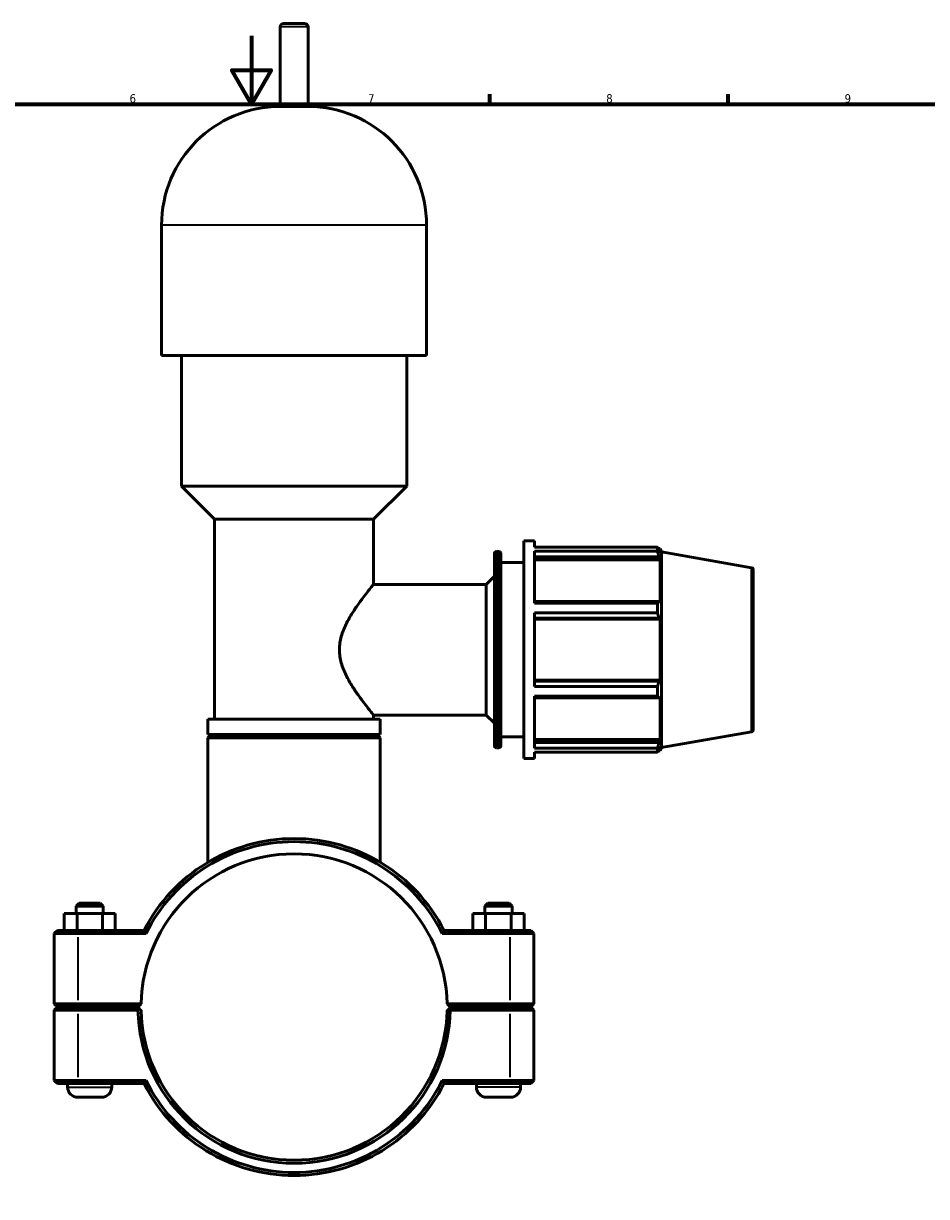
# Model space of a CAD drawing. Header units: millimetres. Extents: x 0 to 1021, y -20 to 1487.
# Tile 4 of 8: x 353 to 619, y 253 to 598. Entities that reach past the tile are written whole.
import ezdxf

# ---------------------------------------------------------------- set-up
doc = ezdxf.new("R2010")
doc.units = ezdxf.units.MM
for name, color, linetype, lineweight in [('Border (ISO)', 7, 'Continuous', 70), ('Visible (ISO)', 7, 'Continuous', 50), ('Visible Narrow (ISO)', 7, 'Continuous', 35)]:
    doc.layers.add(name, color=color, linetype=linetype, lineweight=lineweight)
doc.styles.add('Note Text (ISO)', font='tahoma.ttf')

# ---------------------------------------------------------------- blocks, each defined once
blk = doc.blocks.new('Borders Default Border')
at = {"layer": 'Border (ISO)'}
for p, q in [((490.58, 574), (490.58, 576.9)), ((560.67, 574), (560.67, 576.9))]:
    blk.add_line(p, q, dxfattribs=at)
at = {"layer": 'Border (ISO)', "flags": 128}
for points in [[(420.5, 594), (420.5, 574), (414.73, 584), (426.27, 584), (420.5, 574)], [(20, 20), (20, 574), (821, 574), (821, 20), (20, 20)]]:
    blk.add_lwpolyline(points, dxfattribs=at)
at = {"layer": 'Border (ISO)', "color": 232, "true_color": 0xca0064, "char_height": 2.5, "attachment_point": 7, "style": 'Note Text (ISO)'}
for s, insert in [('6', (384.66, 574.35)), ('7', (454.77, 574.4)), ('8', (524.81, 574.34)), ('9', (594.88, 574.35))]:
    blk.add_mtext(s, dxfattribs=dict(at, insert=insert))

msp = doc.modelspace()

# ---------------------------------------------------------------- linework, layer by layer
at = {"layer": 'Visible (ISO)'}
for p, q in [((428.936, 573.277), (428.936, 596.677)), ((429.936, 597.677), (436.126, 597.677)), ((437.126, 573.277), (437.126, 596.677)), ((437.126, 573.277), (428.936, 573.277)), ((394.079, 500.077), (394.079, 538.42)), ((471.983, 500.077), (471.983, 538.42)), ((471.983, 500.077), (394.079, 500.077)), ((399.922, 461.735), (399.922, 500.077)), ((466.14, 461.735), (466.14, 500.077)), ((466.14, 461.735), (399.922, 461.735)), ((409.66, 451.997), (399.922, 461.735)), ((456.402, 451.997), (466.14, 461.735)), ((456.402, 451.997), (409.66, 451.997)), ((409.66, 393.277), (409.66, 451.997)), ((456.402, 432.877), (456.402, 451.997)), ((500.531, 381.677), (500.531, 445.677)), ((500.531, 445.677), (503.731, 445.677)), ((503.731, 443.787), (503.731, 445.677)), ((491.903, 385.517), (491.903, 441.837)), ((492.543, 442.477), (493.191, 442.477)), ((493.831, 441.837), (493.831, 385.517)), ((503.731, 443.787), (539.852, 443.787)), ((503.731, 427.306), (503.731, 442.63)), ((539.852, 442.63), (503.731, 442.63)), ((539.852, 442.63), (539.852, 443.787)), ((540.055, 443.437), (540.668, 443.437)), ((540.668, 442.06), (540.318, 442.976)), ((541.031, 442.438), (540.668, 443.437)), ((540.668, 442.06), (540.668, 443.437)), ((541.031, 384.917), (541.031, 442.438)), ((567.502, 437.771), (541.031, 442.438)), ((493.831, 439.277), (500.531, 439.277)), ((503.731, 440.926), (540.318, 440.926)), ((503.731, 440.075), (540.668, 440.075)), ((540.318, 440.926), (540.668, 440.075)), ((540.668, 427.419), (540.668, 440.075)), ((489.531, 432.877), (491.903, 435.249)), ((568.031, 437.14), (568.031, 390.214)), ((456.402, 432.877), (489.531, 432.877)), ((489.531, 394.477), (489.531, 432.877)), ((540.318, 427.862), (503.731, 427.862)), ((540.668, 427.419), (540.318, 427.862)), ((503.731, 427.306), (539.852, 427.306)), ((503.731, 402.842), (503.731, 424.513)), ((539.852, 424.513), (503.731, 424.513)), ((539.852, 424.513), (539.852, 427.306)), ((503.731, 422.915), (540.318, 422.915)), ((503.731, 422.626), (540.668, 422.626)), ((540.318, 422.915), (540.668, 422.626)), ((540.668, 404.728), (540.668, 422.626)), ((503.731, 404.728), (540.668, 404.728)), ((540.318, 404.44), (503.731, 404.44)), ((540.668, 404.728), (540.318, 404.44)), ((503.731, 402.842), (539.852, 402.842)), ((503.731, 384.725), (503.731, 400.048)), ((539.852, 400.048), (503.731, 400.048)), ((539.852, 400.048), (539.852, 402.842)), ((540.318, 399.492), (540.668, 399.936)), ((540.668, 387.28), (540.668, 399.936)), ((503.731, 399.492), (540.318, 399.492)), ((458.35, 393.277), (407.712, 393.277)), ((407.712, 388.777), (407.712, 393.277)), ((456.402, 393.277), (456.402, 394.477)), ((456.402, 394.477), (489.531, 394.477)), ((458.35, 388.777), (458.35, 393.277)), ((489.531, 394.477), (491.903, 392.106)), ((567.502, 389.584), (541.031, 384.917)), ((458.35, 388.777), (407.712, 388.777)), ((408.612, 388.677), (407.712, 387.777)), ((458.35, 387.777), (407.712, 387.777)), ((407.712, 351.212), (407.712, 387.777)), ((408.612, 388.677), (457.45, 388.677)), ((413.555, 388.677), (413.555, 388.777)), ((452.507, 388.677), (452.507, 388.777)), ((457.45, 388.677), (458.35, 387.777)), ((458.35, 351.212), (458.35, 387.777)), ((493.831, 388.077), (500.531, 388.077)), ((503.731, 387.28), (540.668, 387.28)), ((540.318, 386.428), (503.731, 386.428)), ((540.668, 387.28), (540.318, 386.428)), ((492.543, 384.877), (493.191, 384.877)), ((503.731, 384.725), (539.852, 384.725)), ((503.731, 381.677), (503.731, 383.568)), ((539.852, 383.568), (503.731, 383.568)), ((539.852, 383.568), (539.852, 384.725)), ((540.055, 383.917), (540.668, 383.917)), ((540.318, 384.379), (540.668, 385.295)), ((540.668, 383.917), (540.668, 385.295)), ((541.031, 384.917), (540.668, 383.917)), ((500.531, 381.677), (503.731, 381.677)), ((369.831, 339.177), (368.931, 338.277)), ((376.931, 338.277), (368.931, 338.277)), ((368.931, 336.177), (368.931, 338.277)), ((369.831, 339.177), (376.031, 339.177)), ((376.031, 339.177), (376.931, 338.277)), ((376.931, 336.177), (376.931, 338.277)), ((490.031, 339.177), (489.131, 338.277)), ((489.131, 338.277), (497.131, 338.277)), ((489.131, 338.277), (489.131, 336.177)), ((496.231, 339.177), (490.031, 339.177)), ((496.231, 339.177), (497.131, 338.277)), ((497.131, 338.277), (497.131, 336.177)), ((365.426, 336.177), (369.213, 336.177)), ((365.426, 331.177), (365.426, 336.177)), ((369.213, 336.177), (376.719, 336.177)), ((369.213, 331.177), (369.213, 336.177)), ((376.719, 336.177), (380.437, 336.177)), ((376.719, 331.177), (376.719, 336.177)), ((380.437, 331.177), (380.437, 336.177)), ((489.344, 336.177), (485.626, 336.177)), ((485.626, 331.177), (485.626, 336.177)), ((489.344, 331.177), (489.344, 336.177)), ((496.849, 336.177), (489.344, 336.177)), ((496.849, 331.177), (496.849, 336.177)), ((500.637, 336.177), (496.849, 336.177)), ((500.637, 331.177), (500.637, 336.177)), ((363.431, 331.177), (362.531, 330.277)), ((363.431, 331.177), (369.581, 331.177)), ((388.94, 331.177), (369.581, 331.177)), ((496.481, 331.177), (477.122, 331.177)), ((496.481, 331.177), (502.631, 331.177)), ((502.631, 331.177), (503.531, 330.277)), ((369.581, 330.277), (362.531, 330.277)), ((362.531, 330.277), (362.531, 309.627)), ((369.581, 330.277), (389.495, 330.277)), ((476.567, 330.277), (496.481, 330.277)), ((503.531, 330.277), (496.481, 330.277)), ((503.531, 309.627), (503.531, 330.277)), ((363.431, 308.727), (362.531, 309.627)), ((362.531, 309.627), (369.581, 309.627)), ((363.431, 308.627), (362.531, 307.727)), ((369.581, 307.727), (362.531, 307.727)), ((362.531, 307.727), (362.531, 287.077)), ((369.581, 308.727), (363.431, 308.727)), ((363.431, 308.627), (369.581, 308.627)), ((366.431, 308.627), (366.431, 308.727)), ((388.041, 309.627), (369.581, 309.627)), ((369.581, 308.727), (387.131, 308.727)), ((387.131, 308.627), (369.581, 308.627)), ((369.581, 307.727), (387.141, 307.727)), ((379.431, 308.627), (379.431, 308.727)), ((387.131, 308.727), (388.041, 309.627)), ((387.585, 308.179), (387.131, 308.627)), ((478.021, 309.627), (478.931, 308.727)), ((496.481, 309.627), (478.021, 309.627)), ((478.931, 308.627), (478.477, 308.179)), ((478.921, 307.727), (496.481, 307.727)), ((478.931, 308.727), (496.481, 308.727)), ((496.481, 308.627), (478.931, 308.627)), ((486.631, 308.727), (486.631, 308.627)), ((496.481, 309.627), (503.531, 309.627)), ((502.631, 308.727), (496.481, 308.727)), ((496.481, 308.627), (502.631, 308.627)), ((503.531, 307.727), (496.481, 307.727)), ((499.631, 308.727), (499.631, 308.627)), ((502.631, 308.727), (503.531, 309.627)), ((502.631, 308.627), (503.531, 307.727)), ((503.531, 287.077), (503.531, 307.727)), ((362.531, 287.077), (369.581, 287.077)), ((363.431, 286.177), (362.531, 287.077)), ((369.581, 286.177), (363.431, 286.177)), ((366.431, 285.177), (366.431, 286.177)), ((389.495, 287.077), (369.581, 287.077)), ((369.581, 286.177), (388.94, 286.177)), ((379.431, 285.177), (379.431, 286.177)), ((496.481, 287.077), (476.567, 287.077)), ((477.122, 286.177), (496.481, 286.177)), ((486.631, 286.177), (486.631, 285.177)), ((496.481, 287.077), (503.531, 287.077)), ((502.631, 286.177), (496.481, 286.177)), ((499.631, 286.177), (499.631, 285.177)), ((502.631, 286.177), (503.531, 287.077)), ((376.431, 282.177), (369.431, 282.177)), ((489.631, 282.177), (496.631, 282.177))]:
    msp.add_line(p, q, dxfattribs=at)
for centre, radius, start, end in [((429.936, 596.677), 1, 90, 180), ((436.126, 596.677), 1, 0, 90), ((428.936, 538.42), 34.857, 90, 180), ((437.126, 538.42), 34.857, 0, 90), ((492.543, 441.837), 0.64, 90, 180), ((493.191, 441.837), 0.64, 0, 90), ((567.391, 437.14), 0.64, 0, 80), ((567.391, 390.214), 0.64, 280, 0), ((492.543, 385.517), 0.64, 180, 270), ((493.191, 385.517), 0.64, 270, 0), ((433.031, 308.677), 49.5, 27.03569, 152.96431), ((433.031, 308.677), 48.6, 26.3878, 153.6122), ((433.031, 308.677), 45, 1.20967, 178.79033), ((433.031, 308.677), 45.9, 181.18595, 358.81405), ((433.031, 308.677), 45, 178.79033, 178.7904), ((433.031, 308.677), 45, 181.2096, 358.7904), ((433.031, 308.677), 45, 1.2096, 1.20967), ((433.031, 308.677), 49.5, 207.03569, 332.96431), ((433.031, 308.677), 48.6, 206.3878, 333.6122), ((369.431, 285.177), 3, 180, 270), ((376.431, 285.177), 3, 270, 0), ((489.631, 285.177), 3, 180, 270), ((496.631, 285.177), 3, 270, 0)]:
    msp.add_arc(centre, radius, start, end, dxfattribs=at)
for points, weights in [([(539.852, 443.787), (540.095, 443.373), (540.318, 442.976)], [1, 1.00110742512, 1.00139794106]), ([(540.318, 440.926), (540.095, 441.761), (539.852, 442.63)], [1.00139794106, 1.00110742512, 1]), ([(539.852, 427.306), (540.095, 427.59), (540.318, 427.862)], [1, 1.00110742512, 1.00139794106]), ([(540.318, 422.915), (540.095, 423.698), (539.852, 424.513)], [1.00139794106, 1.00110742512, 1]), ([(539.852, 402.842), (540.095, 403.657), (540.318, 404.44)], [1, 1.00110742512, 1.00139794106]), ([(540.318, 399.492), (540.095, 399.765), (539.852, 400.048)], [1.00139794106, 1.00110742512, 1]), ([(539.852, 384.725), (540.095, 385.594), (540.318, 386.428)], [1, 1.00110742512, 1.00139794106]), ([(540.318, 384.379), (540.095, 383.982), (539.852, 383.568)], [1.00139794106, 1.00110742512, 1]), ([(388.041, 307.727), (387.814, 307.952), (387.585, 308.179)], [1.0116413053, 1.00874273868, 1.00580187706]), ([(478.477, 308.179), (478.248, 307.952), (478.021, 307.727)], [1.00580187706, 1.00874273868, 1.0116413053])]:
    msp.add_rational_spline(points, weights, degree=2, dxfattribs=at)
msp.add_open_spline([(456.402, 432.877), (456.402, 432.877), (456.296, 432.748), (455.871, 432.228), (455.553, 431.837), (454.752, 430.832), (454.267, 430.218), (453.206, 428.832), (452.63, 428.059), (451.458, 426.417), (450.815, 425.481), (449.536, 423.448), (448.9, 422.353), (447.765, 420.042), (447.266, 418.826), (446.56, 416.307), (446.357, 415.002), (446.357, 412.352), (446.56, 411.048), (447.266, 408.529), (447.765, 407.313), (448.9, 405.002), (449.536, 403.907), (450.815, 401.874), (451.458, 400.937), (452.63, 399.295), (453.206, 398.523), (454.267, 397.137), (454.752, 396.522), (455.553, 395.518), (455.871, 395.127), (456.296, 394.607), (456.402, 394.477), (456.402, 394.477)], degree=3, knots=[3.1213838, 3.1213838, 3.1213838, 3.1213838, 3.5042165, 3.5042165, 3.8870491, 3.8870491, 4.2698818, 4.2698818, 4.6527145, 4.6527145, 5.0502278, 5.0502278, 5.447741, 5.447741, 5.8452543, 5.8452543, 6.2427676, 6.2427676, 6.6402808, 6.6402808, 7.0377941, 7.0377941, 7.4353074, 7.4353074, 7.8328206, 7.8328206, 8.2156533, 8.2156533, 8.598486, 8.598486, 8.9813187, 8.9813187, 9.3641513, 9.3641513, 9.3641513, 9.3641513], dxfattribs=at)
for points, degree in [([(389.495, 330.277), (389.309, 330.577), (389.124, 330.877), (388.94, 331.177)], 3), ([(476.567, 330.277), (476.753, 330.577), (476.938, 330.877), (477.122, 331.177)], 3), ([(387.141, 307.727), (387.363, 307.954), (387.585, 308.179)], 2), ([(478.477, 308.179), (478.699, 307.954), (478.921, 307.727)], 2), ([(389.495, 287.077), (389.309, 286.778), (389.124, 286.478), (388.94, 286.177)], 3), ([(476.567, 287.077), (476.753, 286.778), (476.938, 286.478), (477.122, 286.177)], 3)]:
    msp.add_open_spline(points, degree=degree, dxfattribs=at)
at = {"layer": 'Visible Narrow (ISO)'}
for p, q in [((437.076, 596.677), (428.987, 596.677)), ((471.504, 538.42), (394.559, 538.42)), ((492.543, 442.123), (492.543, 385.232)), ((493.191, 385.232), (493.191, 442.123)), ((567.502, 389.881), (567.502, 437.474)), ((369.581, 331.132), (369.581, 330.322)), ((496.481, 331.132), (496.481, 330.322)), ((369.581, 310.66), (369.581, 329.245)), ((496.481, 329.245), (496.481, 310.66)), ((369.581, 308.772), (369.581, 309.582)), ((369.581, 308.582), (369.581, 307.772)), ((496.481, 308.772), (496.481, 309.582)), ((496.481, 308.582), (496.481, 307.772)), ((369.581, 288.11), (369.581, 306.695)), ((496.481, 306.695), (496.481, 288.11)), ((369.581, 286.222), (369.581, 287.032)), ((496.481, 286.222), (496.481, 287.032)), ((366.511, 285.177), (379.351, 285.177)), ((499.551, 285.177), (486.711, 285.177))]:
    msp.add_line(p, q, dxfattribs=at)

# ---------------------------------------------------------------- block references
msp.add_blockref('Borders Default Border', (0, 0))

doc.saveas('drawing.dxf')
